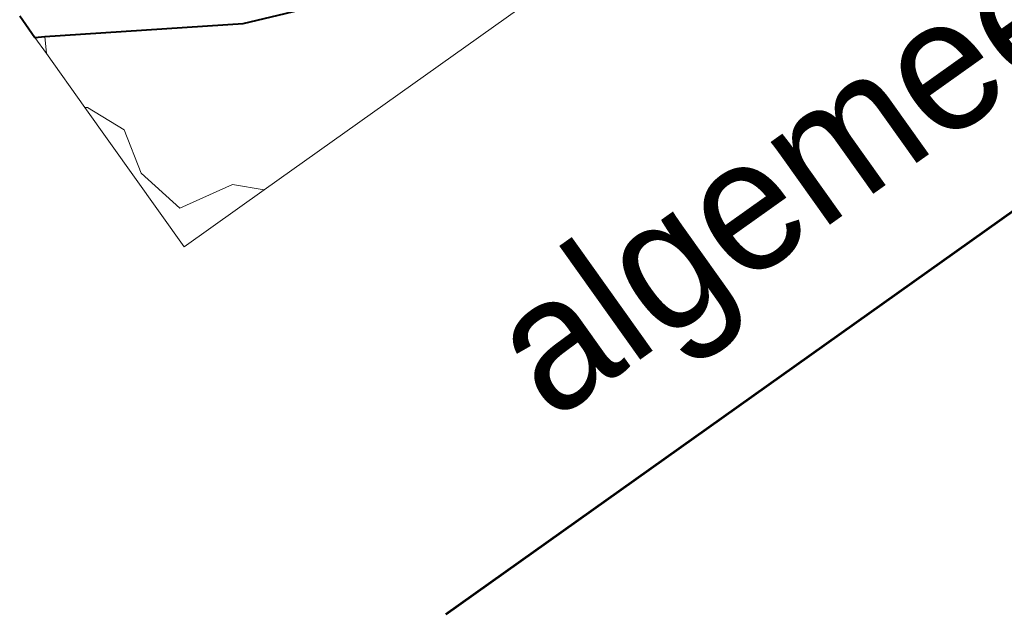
# Model space of a CAD drawing. Header units: metres. Extents: x 148316 to 148653, y 486436 to 486744.
# Tile 45 of 110: x 148544 to 148552, y 486695 to 486700. Entities that reach past the tile are written whole.
import ezdxf
from ezdxf.enums import TextEntityAlignment as Align

# ---------------------------------------------------------------- set-up
doc = ezdxf.new("R2010")
doc.units = ezdxf.units.M
doc.header["$MEASUREMENT"] = 0
for name, color, linetype, lineweight in [('WVB-pen-brm-dik 018', 6, 'Continuous', 13), ('WVB-pen-dik 035', 1, 'Continuous', 40), ('WVB-pen-dik 050', 1, 'Continuous', 53), ('WVB-raster-60%', 253, 'Continuous', 30), ('WVB-tekst-dik 050', 1, 'Continuous', 53)]:
    doc.layers.add(name, color=color, linetype=linetype, lineweight=lineweight)
doc.styles.add('Style-WORKING', font='WORKING.shx')

# ---------------------------------------------------------------- blocks, each defined once
blk = doc.blocks.new('INZET')
at = {"layer": 'WVB-pen-brm-dik 018'}
for p, q in [((-0.166142, -0.136857), (-0.166142, -0.137661)), ((-0.165797, -0.137069), (-0.166142, -0.136857)), ((-0.165797, -0.137069), (-0.166142, -0.137661)), ((-0.166142, -0.137661), (-0.165797, -0.137069)), ((-0.158987, -0.14126), (-0.165797, -0.137069)), ((-0.166142, -0.137661), (-0.166142, -0.140327)), ((-0.166142, -0.140327), (-0.166061, -0.140382)), ((-0.166142, -0.140327), (-0.166142, -0.147208)), ((-0.166061, -0.140382), (-0.166142, -0.140327)), ((-0.166061, -0.140382), (-0.165378, -0.141974)), ((-0.165378, -0.141974), (-0.166061, -0.140382)), ((-0.15572, -0.142591), (-0.158987, -0.14126)), ((-0.165378, -0.141974), (-0.165833, -0.143794)), ((-0.165833, -0.143794), (-0.165378, -0.141974)), ((-0.165833, -0.143794), (-0.165378, -0.145842)), ((-0.165378, -0.145842), (-0.165833, -0.143794)), ((-0.165378, -0.145842), (-0.163104, -0.146297)), ((-0.163104, -0.146297), (-0.165378, -0.145842)), ((-0.163104, -0.146297), (-0.162192, -0.147208)), ((-0.162192, -0.147208), (-0.163104, -0.146297)), ((-0.166142, -0.147208), (-0.162192, -0.147208)), ((-0.162192, -0.147208), (-0.148802, -0.147208))]:
    blk.add_line(p, q, dxfattribs=at)
at = {"layer": 'WVB-pen-dik 035', "flags": 128}
for points in [[(-0.166142, -0.1358), (-0.166142, -0.136857)], [(-0.166142, -0.136857), (-0.165797, -0.137069)], [(-0.165797, -0.137069), (-0.158987, -0.14126), (-0.15572, -0.142591), (-0.15316, -0.142835), (-0.151361, -0.142779)]]:
    blk.add_lwpolyline(points, dxfattribs=at)
at = {"layer": 'WVB-pen-dik 050', "ltscale": 10}
blk.add_line((-0.166142, -0.165367), (-0.044627, -0.165367), dxfattribs=at)
at = {"layer": 'WVB-tekst-dik 050', "style": 'Style-WORKING', "width": 0.983051}
blk.add_text('algemeen overzicht', height=0.00533266, rotation=359.9979, dxfattribs=at).set_placement((-0.127801, -0.158883), align=Align.MIDDLE_CENTER)

msp = doc.modelspace()

# ---------------------------------------------------------------- block references
at = {"layer": 'WVB-raster-60%', "xscale": 200, "yscale": 200, "zscale": 200, "rotation": 35.4407035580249}
msp.add_blockref('INZET', (148555.136, 486741.2042), dxfattribs=at)

doc.saveas('drawing.dxf')
